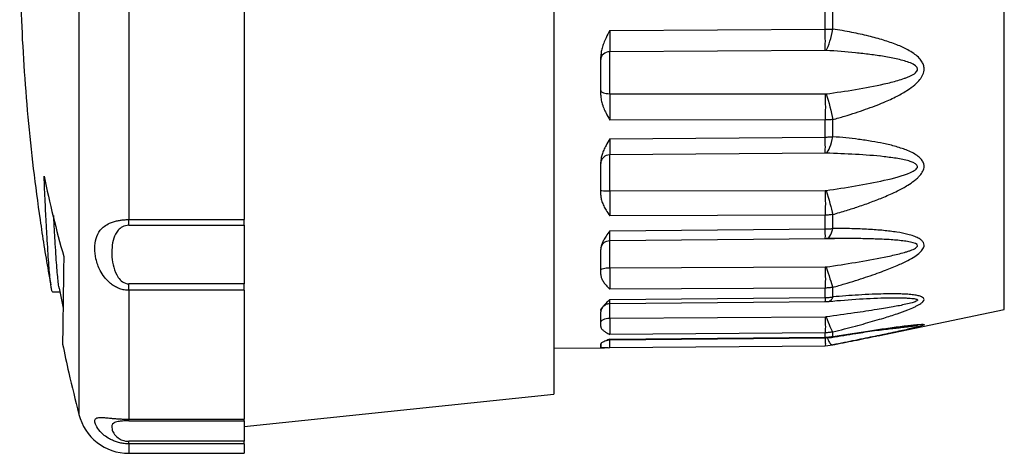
# Model space of a CAD drawing. Header units: millimetres. Extents: x 6 to 273, y 6 to 210.
# Tile 3 of 10: x 136 to 175, y 66 to 83. Entities that reach past the tile are written whole.
import ezdxf

# ---------------------------------------------------------------- set-up
doc = ezdxf.new("R2010")
doc.units = ezdxf.units.MM

msp = doc.modelspace()

# ---------------------------------------------------------------- linework, layer by layer
for p, q in [((138.772, 104.736), (138.772, 67.955)), ((174.642, 72.027), (174.642, 100.665)), ((157.182, 86.346), (157.182, 68.746)), ((140.711, 83.915), (140.711, 75.515)), ((145.182, 83.915), (145.182, 75.515)), ((167.704, 82.901), (167.704, 83.634)), ((167.997, 82.904), (167.997, 83.643)), ((159.349, 82.852), (167.704, 82.901)), ((167.704, 82.078), (159.349, 82.024)), ((167.743, 82.077), (167.704, 82.078)), ((159.002, 80.338), (159.002, 81.83)), ((159.349, 80.397), (159.349, 82.024)), ((159.349, 80.397), (167.704, 80.387)), ((167.997, 78.728), (167.997, 79.395)), ((167.704, 79.377), (159.349, 79.375)), ((167.704, 78.716), (167.704, 79.377)), ((159.349, 78.651), (167.704, 78.716)), ((167.704, 78.092), (159.349, 78.025)), ((159.349, 76.626), (159.349, 78.025)), ((167.743, 78.091), (167.704, 78.092)), ((159.002, 76.461), (159.002, 77.744)), ((159.349, 76.626), (167.704, 76.638)), ((167.704, 75.686), (159.349, 75.661)), ((167.704, 75.149), (167.704, 75.686)), ((167.997, 75.168), (167.997, 75.71)), ((140.711, 75.515), (145.182, 75.515)), ((140.711, 75.291), (145.182, 75.291)), ((145.182, 75.291), (145.182, 75.515)), ((145.182, 75.291), (145.182, 73.017)), ((159.349, 75.073), (167.704, 75.149)), ((159.348, 74.7), (167.705, 74.774)), ((159.349, 74.704), (159.349, 74.711)), ((159.349, 73.643), (159.349, 74.702)), ((167.705, 74.774), (167.75, 74.774)), ((159.002, 73.386), (159.002, 74.356)), ((159.349, 73.643), (167.704, 73.675)), ((145.182, 73.017), (140.711, 73.017)), ((145.182, 72.77), (145.182, 73.017)), ((137.754, 72.71), (138.055, 72.71)), ((138.014, 72.85), (138.16, 72.073)), ((140.711, 72.77), (140.711, 67.771)), ((145.182, 72.77), (140.711, 72.77)), ((145.182, 72.77), (145.182, 67.771)), ((167.704, 72.858), (159.349, 72.813)), ((167.704, 72.488), (167.704, 72.858)), ((167.997, 72.514), (167.997, 72.887)), ((159.349, 72.408), (167.704, 72.488)), ((159.349, 72.256), (167.705, 72.335)), ((159.349, 71.689), (159.349, 72.278)), ((167.705, 72.335), (167.851, 72.342)), ((170.096, 72.481), (170.138, 72.481)), ((159.002, 71.36), (159.002, 71.939)), ((169.75, 71.009), (174.642, 72.027)), ((159.349, 71.689), (167.704, 71.738)), ((167.704, 71.122), (159.349, 71.06)), ((167.704, 70.951), (167.704, 71.122)), ((167.997, 70.981), (167.997, 71.154)), ((159.002, 70.549), (159.002, 70.689)), ((159.008, 70.693), (159.004, 70.549)), ((159.348, 70.546), (167.705, 70.62)), ((159.349, 70.873), (167.704, 70.951)), ((159.349, 70.846), (167.705, 70.924)), ((159.349, 70.846), (159.349, 70.873)), ((167.704, 70.951), (167.705, 70.927)), ((167.705, 70.924), (167.944, 70.945)), ((167.705, 70.62), (167.99, 70.649)), ((167.997, 70.981), (167.943, 70.948)), ((157.182, 70.521), (159.146, 70.538)), ((159.292, 70.539), (159.349, 70.551)), ((145.182, 67.484), (157.182, 68.746)), ((140.711, 67.771), (145.182, 67.771)), ((140.711, 67.706), (145.182, 67.706)), ((145.182, 67.706), (145.182, 67.771)), ((145.182, 67.706), (145.182, 66.911)), ((145.182, 66.911), (140.711, 66.911)), ((145.182, 66.81), (140.711, 66.81)), ((140.711, 66.81), (140.711, 66.446)), ((145.182, 66.81), (145.182, 66.911)), ((145.182, 66.81), (145.182, 66.446)), ((140.711, 66.446), (145.182, 66.446))]:
    msp.add_line(p, q)
msp.add_arc((140.711, 68.446), 2, 194.194, 270)
for points, knots in [([(137.711, 99.841), (137.684, 99.699), (137.53, 98.905), (137.302, 97.448), (137.03, 95.472), (136.814, 93.486), (136.65, 91.495), (136.54, 89.499), (136.482, 87.498), (136.478, 85.496), (136.528, 83.493), (136.631, 81.49), (136.787, 79.49), (136.997, 77.492), (137.264, 75.501), (137.495, 73.999), (137.653, 73.164), (137.687, 72.988)], [0, 0, 0, 0, 0.016066, 0.089903, 0.163794, 0.237738, 0.311734, 0.385784, 0.459886, 0.53404, 0.608248, 0.682508, 0.756822, 0.831189, 0.905611, 0.980087, 1, 1, 1, 1]), ([(159.349, 82.852), (159.301, 82.757), (159.219, 82.593), (159.116, 82.365), (159.052, 82.173), (159.011, 81.996), (159.005, 81.883), (159.002, 81.83)], [0, 0, 0, 0, 0.29266, 0.500303, 0.684498, 0.850294, 1, 1, 1, 1]), ([(167.704, 82.901), (167.754, 82.902), (167.852, 82.902), (167.949, 82.904), (167.997, 82.904)], [0, 0, 0, 0, 0.4997838, 1, 1, 1, 1]), ([(167.997, 79.395), (168.148, 79.438), (168.441, 79.521), (168.865, 79.653), (169.259, 79.786), (169.623, 79.92), (170.032, 80.085), (170.46, 80.282), (170.864, 80.511), (171.163, 80.729), (171.34, 80.903), (171.439, 81.04), (171.508, 81.174), (171.547, 81.338), (171.516, 81.519), (171.436, 81.673), (171.307, 81.822), (171.124, 81.968), (170.849, 82.134), (170.458, 82.311), (169.95, 82.485), (169.364, 82.643), (168.708, 82.786), (168.242, 82.864), (167.997, 82.904)], [0, 0, 0, 0, 0.055982, 0.108606, 0.157905, 0.203921, 0.246706, 0.314266, 0.37121, 0.411295, 0.445361, 0.459165, 0.472287, 0.500254, 0.519688, 0.541016, 0.565638, 0.594543, 0.628908, 0.686003, 0.753663, 0.82721, 0.909259, 1, 1, 1, 1]), ([(167.743, 80.39), (168.124, 80.442), (168.881, 80.554), (169.716, 80.71), (170.257, 80.84), (170.52, 80.912), (170.731, 80.979), (170.872, 81.032), (170.949, 81.065), (171.06, 81.116), (171.214, 81.199), (171.348, 81.404), (171.084, 81.57), (170.773, 81.672), (170.519, 81.738), (170.255, 81.792), (169.984, 81.84), (169.71, 81.881), (169.434, 81.918), (169.156, 81.951), (168.599, 82.011), (168.124, 82.05), (167.743, 82.077)], [0, 0, 0, 0, 0.1185789, 0.2371579, 0.2668026, 0.2964474, 0.3260921, 0.3409145, 0.3483256, 0.3557368, 0.3853816, 0.4150263, 0.4743158, 0.5039605, 0.5336052, 0.56325, 0.5928947, 0.6225394, 0.6521842, 0.6818289, 0.7114737, 0.8300526, 0.8300526, 0.8300526, 0.8300526]), ([(159.002, 80.338), (159.003, 80.307), (159.005, 80.244), (159.02, 80.148), (159.043, 80.048), (159.075, 79.943), (159.127, 79.806), (159.219, 79.615), (159.301, 79.464), (159.349, 79.375)], [0, 0, 0, 0, 0.088008, 0.181419, 0.280831, 0.386741, 0.499557, 0.707259, 1, 1, 1, 1]), ([(167.997, 79.395), (167.949, 79.39), (167.852, 79.38), (167.754, 79.378), (167.704, 79.377)], [0, 0, 0, 0, 0.500216, 1, 1, 1, 1]), ([(159.349, 78.651), (159.301, 78.565), (159.219, 78.418), (159.116, 78.216), (159.052, 78.046), (159.011, 77.891), (159.005, 77.791), (159.002, 77.744)], [0, 0, 0, 0, 0.292698, 0.500383, 0.68454, 0.85031, 1, 1, 1, 1]), ([(167.704, 78.716), (167.754, 78.717), (167.852, 78.718), (167.949, 78.724), (167.997, 78.728)], [0, 0, 0, 0, 0.499784, 1, 1, 1, 1]), ([(167.997, 75.71), (168.174, 75.763), (168.506, 75.862), (169.008, 76.023), (169.489, 76.193), (169.994, 76.392), (170.467, 76.602), (170.864, 76.815), (171.116, 76.991), (171.268, 77.119), (171.39, 77.239), (171.499, 77.391), (171.545, 77.567), (171.514, 77.721), (171.433, 77.849), (171.302, 77.974), (171.12, 78.093), (170.907, 78.192), (170.678, 78.275), (170.368, 78.371), (169.978, 78.467), (169.49, 78.556), (169.004, 78.625), (168.499, 78.684), (168.166, 78.713), (167.997, 78.728)], [0, 0, 0, 0, 0.065565, 0.12315, 0.187153, 0.246681, 0.316011, 0.371431, 0.407911, 0.427933, 0.445204, 0.47223, 0.500278, 0.519658, 0.54107, 0.565881, 0.596062, 0.629537, 0.658711, 0.690853, 0.754245, 0.811252, 0.876873, 0.937198, 1, 1, 1, 1]), ([(167.743, 76.641), (168.504, 76.752), (169.637, 76.935), (170.801, 77.233), (171.213, 77.438), (171.346, 77.618), (171.015, 77.786), (170.522, 77.884), (169.8, 77.981), (168.882, 78.048), (168.124, 78.08), (167.743, 78.091)], [0, 0, 0, 0, 0.2372174, 0.3558261, 0.3854783, 0.4151305, 0.4744348, 0.5337392, 0.5930435, 0.7116522, 0.830261, 0.830261, 0.830261, 0.830261]), ([(137.754, 72.71), (137.745, 72.718), (137.729, 72.734), (137.702, 72.862), (137.674, 73.07), (137.644, 73.362), (137.613, 73.732), (137.581, 74.177), (137.548, 74.701), (137.51, 75.365), (137.469, 76.182), (137.439, 76.861), (137.424, 77.203)], [0, 0, 0, 0, 0.09202, 0.18448, 0.279624, 0.374768, 0.467266, 0.559764, 0.654946, 0.750129, 0.874276, 1, 1, 1, 1]), ([(159.002, 76.461), (159.003, 76.436), (159.005, 76.383), (159.02, 76.302), (159.043, 76.218), (159.075, 76.13), (159.127, 76.016), (159.219, 75.858), (159.301, 75.734), (159.349, 75.661)], [0, 0, 0, 0, 0.088009, 0.181421, 0.280836, 0.386748, 0.499568, 0.707269, 1, 1, 1, 1]), ([(138.009, 72.85), (138.008, 72.857), (137.997, 72.905), (137.975, 73.075), (137.945, 73.361), (137.914, 73.732), (137.882, 74.176), (137.849, 74.704), (137.821, 75.2), (137.803, 75.553), (137.797, 75.676)], [0, 0, 0, 0, 0.028117, 0.178143, 0.328169, 0.474021, 0.619873, 0.769959, 0.920045, 1, 1, 1, 1]), ([(167.997, 75.71), (167.949, 75.703), (167.852, 75.689), (167.754, 75.687), (167.704, 75.686)], [0, 0, 0, 0, 0.500216, 1, 1, 1, 1]), ([(140.711, 72.77), (140.681, 72.77), (140.622, 72.772), (140.533, 72.784), (140.445, 72.803), (140.358, 72.83), (140.243, 72.876), (140.105, 72.951), (139.928, 73.088), (139.751, 73.281), (139.56, 73.592), (139.42, 73.982), (139.372, 74.411), (139.422, 74.792), (139.558, 75.069), (139.751, 75.256), (139.928, 75.359), (140.106, 75.429), (140.261, 75.469), (140.415, 75.496), (140.562, 75.512), (140.662, 75.514), (140.711, 75.515)], [0, 0, 0, 0, 0.017887, 0.035878, 0.054079, 0.072591, 0.09151, 0.129289, 0.167396, 0.228606, 0.290772, 0.398367, 0.500094, 0.601861, 0.709176, 0.771153, 0.832708, 0.870815, 0.908594, 0.939902, 0.970215, 1, 1, 1, 1]), ([(140.711, 75.291), (140.619, 75.291), (140.448, 75.239), (140.242, 75.063), (140.11, 74.794), (140.028, 74.322), (140.061, 73.799), (140.242, 73.329), (140.448, 73.09), (140.619, 73.017), (140.711, 73.017)], [0, 0, 0, 0, 0.0275135, 0.0550271, 0.1100542, 0.1650813, 0.2751355, 0.3301626, 0.3576761, 0.3851897, 0.3851897, 0.3851897, 0.3851897]), ([(159.349, 75.073), (159.301, 75.004), (159.219, 74.886), (159.116, 74.725), (159.052, 74.591), (159.011, 74.47), (159.005, 74.392), (159.002, 74.356)], [0, 0, 0, 0, 0.292782, 0.500529, 0.68461, 0.850333, 1, 1, 1, 1]), ([(159.349, 74.711), (159.349, 74.713), (159.349, 74.718), (159.349, 74.785), (159.349, 74.9), (159.349, 75.015), (159.349, 75.073)], [0, 0, 0, 0, 0.132807, 0.421916, 0.711025, 1, 1, 1, 1]), ([(167.704, 75.149), (167.754, 75.15), (167.852, 75.152), (167.949, 75.163), (167.997, 75.168)], [0, 0, 0, 0, 0.499784, 1, 1, 1, 1]), ([(167.997, 72.887), (168.148, 72.93), (168.441, 73.015), (168.865, 73.144), (169.259, 73.271), (169.623, 73.395), (170.031, 73.544), (170.46, 73.715), (170.865, 73.905), (171.163, 74.076), (171.34, 74.206), (171.439, 74.306), (171.509, 74.4), (171.547, 74.51), (171.516, 74.625), (171.436, 74.716), (171.306, 74.801), (171.124, 74.878), (170.848, 74.958), (170.457, 75.034), (169.949, 75.096), (169.363, 75.139), (168.707, 75.165), (168.241, 75.167), (167.997, 75.168)], [0, 0, 0, 0, 0.055982, 0.108601, 0.157892, 0.203898, 0.246669, 0.314303, 0.371286, 0.411368, 0.44543, 0.459237, 0.472362, 0.500339, 0.519773, 0.541107, 0.565738, 0.594653, 0.629031, 0.686164, 0.753863, 0.827362, 0.909344, 1, 1, 1, 1]), ([(159.008, 74.416), (159.02, 74.454), (159.043, 74.53), (159.123, 74.624), (159.229, 74.688), (159.309, 74.699), (159.349, 74.705)], [0, 0, 0, 0, 0.252516, 0.502508, 0.751573, 1, 1, 1, 1]), ([(167.743, 73.678), (168.124, 73.733), (168.882, 73.849), (169.715, 73.997), (170.257, 74.112), (170.521, 74.174), (170.732, 74.229), (170.872, 74.271), (170.949, 74.297), (171.061, 74.337), (171.214, 74.399), (171.348, 74.54), (171.083, 74.633), (170.773, 74.682), (170.517, 74.71), (170.253, 74.731), (169.982, 74.747), (169.709, 74.758), (169.433, 74.767), (169.156, 74.773), (168.599, 74.78), (168.124, 74.779), (167.743, 74.775)], [0, 0, 0, 0, 0.1186083, 0.2372165, 0.2668686, 0.2965206, 0.3261727, 0.3409987, 0.3484117, 0.3558248, 0.3854768, 0.4151289, 0.474433, 0.5040851, 0.5337371, 0.5633892, 0.5930413, 0.6226933, 0.6523454, 0.6819974, 0.7116495, 0.8302578, 0.8302578, 0.8302578, 0.8302578]), ([(167.782, 74.78), (167.829, 74.78), (167.923, 74.778), (168.019, 74.778), (168.066, 74.777)], [0, 0, 0, 0, 0.502193, 1, 1, 1, 1]), ([(138.187, 74.078), (138.183, 73.808), (138.176, 73.268), (138.167, 72.572), (138.159, 71.967), (138.152, 71.475), (138.147, 71.098), (138.142, 70.836), (138.14, 70.689), (138.139, 70.684), (138.139, 70.682)], [0, 0, 0, 0, 0.127265, 0.25453, 0.385492, 0.516455, 0.64372, 0.770985, 0.901948, 1, 1, 1, 1]), ([(159.002, 73.386), (159.003, 73.367), (159.005, 73.328), (159.02, 73.27), (159.043, 73.208), (159.075, 73.145), (159.127, 73.063), (159.219, 72.95), (159.301, 72.863), (159.349, 72.813)], [0, 0, 0, 0, 0.0880091, 0.1814222, 0.2808367, 0.3867486, 0.499568, 0.7072677, 1, 1, 1, 1]), ([(167.997, 72.887), (167.949, 72.878), (167.852, 72.862), (167.754, 72.859), (167.704, 72.858)], [0, 0, 0, 0, 0.500216, 1, 1, 1, 1]), ([(167.704, 72.488), (167.754, 72.49), (167.852, 72.493), (167.949, 72.507), (167.997, 72.514)], [0, 0, 0, 0, 0.4997838, 1, 1, 1, 1]), ([(167.997, 72.514), (167.978, 72.473), (167.939, 72.39), (167.888, 72.334), (167.856, 72.349), (167.851, 72.351)], [0, 0, 0, 0, 0.454742, 0.909736, 1, 1, 1, 1]), ([(167.997, 71.154), (168.147, 71.192), (168.439, 71.267), (168.862, 71.379), (169.256, 71.487), (169.622, 71.591), (170.032, 71.714), (170.462, 71.851), (170.859, 71.993), (171.116, 72.102), (171.268, 72.177), (171.389, 72.244), (171.497, 72.325), (171.547, 72.41), (171.516, 72.475), (171.435, 72.523), (171.304, 72.564), (171.123, 72.597), (170.91, 72.616), (170.681, 72.627), (170.371, 72.634), (169.982, 72.632), (169.493, 72.615), (169.003, 72.588), (168.496, 72.555), (168.163, 72.528), (167.997, 72.514)], [0, 0, 0, 0, 0.055735, 0.108262, 0.157615, 0.203838, 0.246982, 0.31487, 0.371564, 0.408614, 0.428019, 0.445064, 0.472104, 0.500271, 0.519433, 0.54067, 0.56536, 0.595412, 0.62883, 0.658089, 0.690187, 0.753636, 0.810387, 0.876709, 0.938224, 1, 1, 1, 1]), ([(159.349, 72.408), (159.301, 72.362), (159.219, 72.283), (159.116, 72.177), (159.052, 72.089), (159.011, 72.011), (159.005, 71.962), (159.002, 71.939)], [0, 0, 0, 0, 0.292784, 0.500529, 0.684609, 0.850331, 1, 1, 1, 1]), ([(159.002, 71.984), (159.006, 72.003), (159.011, 72.03), (159.055, 72.099), (159.095, 72.148), (159.141, 72.187), (159.183, 72.213), (159.225, 72.233), (159.281, 72.251), (159.326, 72.254), (159.349, 72.256)], [0, 0, 0, 0, 0.35572, 0.507216, 0.634927, 0.738801, 0.78411, 0.82739, 0.912928, 1, 1, 1, 1]), ([(159.349, 72.262), (159.349, 72.261), (159.349, 72.256), (159.349, 72.3), (159.349, 72.372), (159.349, 72.408)], [0, 0, 0, 0, 0.173072, 0.586632, 1, 1, 1, 1]), ([(167.704, 72.488), (167.705, 72.45), (167.705, 72.373), (167.706, 72.323), (167.705, 72.341), (167.705, 72.344)], [0, 0, 0, 0, 0.453939, 0.908111, 1, 1, 1, 1]), ([(170.138, 72.481), (170.215, 72.482), (170.386, 72.483), (170.607, 72.481), (170.797, 72.475), (170.935, 72.468), (171.08, 72.456), (171.198, 72.44), (171.263, 72.415), (171.279, 72.402), (171.282, 72.391), (171.278, 72.38), (171.264, 72.363), (171.204, 72.328), (171.051, 72.28), (170.828, 72.226), (170.579, 72.174), (170.316, 72.125), (170.029, 72.075), (169.532, 71.994), (168.767, 71.879), (168.108, 71.79), (167.743, 71.741)], [0, 0, 0, 0, 0.047447, 0.104027, 0.136962, 0.166215, 0.191902, 0.232962, 0.247241, 0.253324, 0.259034, 0.264895, 0.271034, 0.285036, 0.323894, 0.376042, 0.429108, 0.479681, 0.538153, 0.604571, 0.781294, 1, 1, 1, 1]), ([(167.852, 72.342), (168.246, 72.377), (169.013, 72.446), (169.767, 72.469), (170.134, 72.481)], [0, 0, 0, 0, 0.513175, 1, 1, 1, 1]), ([(167.944, 70.945), (168.26, 70.996), (168.821, 71.087), (169.547, 71.198), (170.012, 71.267), (170.275, 71.304), (170.407, 71.322), (170.529, 71.338), (170.67, 71.358), (170.845, 71.382), (171.036, 71.407), (171.146, 71.413), (171.203, 71.417)], [0, 0, 0, 0, 0.268152, 0.475247, 0.622235, 0.6734, 0.709558, 0.740067, 0.789375, 0.860342, 0.928479, 1, 1, 1, 1]), ([(167.997, 70.981), (168.219, 71.016), (168.673, 71.088), (169.331, 71.188), (169.875, 71.268), (170.294, 71.326), (170.606, 71.367), (170.887, 71.402), (171.124, 71.428), (171.293, 71.443), (171.408, 71.45), (171.481, 71.452), (171.525, 71.448), (171.54, 71.439), (171.521, 71.424), (171.459, 71.399), (171.323, 71.359), (171.122, 71.309), (170.891, 71.254), (170.625, 71.195), (170.313, 71.127), (170.016, 71.064), (169.823, 71.024), (169.75, 71.009)], [0, 0, 0, 0, 0.1055162, 0.2158874, 0.3158623, 0.3705383, 0.4247864, 0.475453, 0.5182449, 0.5567137, 0.5809119, 0.6024254, 0.6218929, 0.6401684, 0.660659, 0.6821145, 0.722293, 0.7642908, 0.8050655, 0.8519374, 0.9050374, 0.964599, 1, 1, 1, 1]), ([(171.226, 71.417), (171.241, 71.417), (171.264, 71.416), (171.279, 71.414), (171.282, 71.412), (171.278, 71.409), (171.263, 71.404), (171.203, 71.391), (171.051, 71.368), (170.828, 71.338), (170.578, 71.307), (170.315, 71.276), (170.028, 71.242), (169.685, 71.202), (169.437, 71.175), (169.298, 71.159)], [0, 0, 0, 0, 0.031347, 0.044706, 0.057249, 0.070119, 0.083609, 0.114393, 0.199842, 0.314443, 0.431057, 0.542195, 0.67064, 0.816497, 1, 1, 1, 1]), ([(159.002, 71.36), (159.003, 71.35), (159.005, 71.328), (159.02, 71.296), (159.043, 71.263), (159.075, 71.23), (159.127, 71.186), (159.219, 71.128), (159.301, 71.085), (159.349, 71.06)], [0, 0, 0, 0, 0.088046, 0.181499, 0.280957, 0.386917, 0.499789, 0.707389, 1, 1, 1, 1]), ([(167.997, 71.154), (167.949, 71.145), (167.852, 71.127), (167.754, 71.124), (167.704, 71.122)], [0, 0, 0, 0, 0.500216, 1, 1, 1, 1]), ([(167.969, 70.65), (168.256, 70.707), (168.833, 70.82), (169.397, 70.936), (169.68, 70.994)], [0, 0, 0, 0, 0.499115, 1, 1, 1, 1]), ([(169.75, 71.009), (169.71, 71.001), (169.549, 70.967), (169.256, 70.907), (168.862, 70.826), (168.439, 70.741), (168.147, 70.682), (167.997, 70.651)], [0, 0, 0, 0, 0.070642, 0.281386, 0.506404, 0.745889, 1, 1, 1, 1]), ([(138.143, 70.682), (138.221, 70.311), (138.411, 69.404), (138.638, 68.505), (138.771, 67.974)], [0, 0, 0, 0, 0.409089, 1, 1, 1, 1]), ([(159.349, 70.873), (159.301, 70.853), (159.219, 70.819), (159.116, 70.776), (159.052, 70.742), (159.011, 70.713), (159.005, 70.697), (159.002, 70.689)], [0, 0, 0, 0, 0.292695, 0.500361, 0.684526, 0.850303, 1, 1, 1, 1]), ([(159.206, 70.814), (159.209, 70.815), (159.233, 70.828), (159.281, 70.841), (159.326, 70.844), (159.349, 70.846)], [0, 0, 0, 0, 0.0672, 0.52721, 1, 1, 1, 1]), ([(159.349, 70.546), (159.349, 70.549), (159.349, 70.555), (159.349, 70.632), (159.349, 70.728), (159.349, 70.815), (159.349, 70.846)], [0, 0, 0, 0, 0.282663, 0.565456, 0.848249, 1, 1, 1, 1]), ([(167.704, 70.951), (167.754, 70.953), (167.852, 70.956), (167.949, 70.972), (167.997, 70.981)], [0, 0, 0, 0, 0.499784, 1, 1, 1, 1]), ([(167.705, 70.924), (167.705, 70.884), (167.705, 70.782), (167.706, 70.652), (167.705, 70.632), (167.704, 70.62)], [0, 0, 0, 0, 0.202574, 0.513336, 1, 1, 1, 1]), ([(167.77, 70.929), (167.788, 70.89), (167.832, 70.791), (167.914, 70.668), (167.966, 70.658), (167.997, 70.651)], [0, 0, 0, 0, 0.204631, 0.51462, 1, 1, 1, 1]), ([(159.291, 70.544), (159.225, 70.541), (159.075, 70.534), (159.028, 70.543), (159.002, 70.549)], [0, 0, 0, 0, 0.441004, 1, 1, 1, 1]), ([(140.711, 66.81), (140.681, 66.811), (140.622, 66.812), (140.534, 66.82), (140.446, 66.833), (140.358, 66.851), (140.243, 66.882), (140.106, 66.931), (139.928, 67.02), (139.75, 67.142), (139.558, 67.326), (139.422, 67.53), (139.371, 67.71), (139.42, 67.816), (139.56, 67.841), (139.751, 67.832), (139.928, 67.815), (140.105, 67.799), (140.261, 67.786), (140.414, 67.777), (140.562, 67.772), (140.662, 67.771), (140.711, 67.771)], [0, 0, 0, 0, 0.0178442, 0.0358077, 0.0539964, 0.0725121, 0.0914503, 0.1292249, 0.1673476, 0.228905, 0.2908946, 0.3982104, 0.4999709, 0.6016873, 0.7092844, 0.7714482, 0.832662, 0.8707555, 0.9085396, 0.9398214, 0.9701524, 1, 1, 1, 1]), ([(140.711, 67.706), (140.619, 67.706), (140.448, 67.701), (140.242, 67.677), (140.061, 67.603), (140.028, 67.447), (140.11, 67.229), (140.242, 67.071), (140.448, 66.949), (140.619, 66.911), (140.711, 66.911)], [0, 0, 0, 0, 0.0275136, 0.0550272, 0.1100544, 0.2201088, 0.2751361, 0.3301633, 0.3576769, 0.3851905, 0.3851905, 0.3851905, 0.3851905])]:
    msp.add_open_spline(points, degree=3, knots=knots)
for points in [[(159.349, 82.852), (159.349, 82.511), (159.349, 82.204), (159.349, 82.024)], [(167.704, 82.078), (167.706, 82.26), (167.706, 82.563), (167.704, 82.901)], [(167.743, 82.077), (167.839, 82.256), (167.933, 82.563), (167.997, 82.904)], [(159.349, 82.024), (159.258, 82.024), (159.077, 81.958), (159.002, 81.802), (159.002, 81.724)], [(159.002, 80.517), (159.002, 80.486), (159.077, 80.424), (159.258, 80.397), (159.349, 80.397)], [(159.349, 80.397), (159.349, 80.068), (159.349, 79.69), (159.349, 79.375)], [(167.704, 80.387), (167.718, 80.387), (167.731, 80.388), (167.743, 80.39)], [(167.704, 80.387), (167.706, 80.061), (167.706, 79.688), (167.704, 79.377)], [(167.743, 80.39), (167.839, 80.069), (167.933, 79.7), (167.997, 79.395)], [(159.349, 78.651), (159.349, 78.345), (159.349, 78.113), (159.349, 78.025)], [(167.704, 78.092), (167.706, 78.183), (167.706, 78.413), (167.704, 78.716)], [(167.743, 78.091), (167.839, 78.182), (167.933, 78.418), (167.997, 78.728)], [(159.349, 78.025), (159.258, 78.025), (159.077, 77.951), (159.002, 77.775), (159.002, 77.687)], [(137.424, 77.203), (137.641, 76.156), (137.896, 75.114), (138.187, 74.078)], [(159.002, 76.649), (159.002, 76.643), (159.077, 76.631), (159.258, 76.626), (159.349, 76.626)], [(159.349, 76.626), (159.349, 76.277), (159.349, 75.919), (159.349, 75.661)], [(167.704, 76.638), (167.718, 76.638), (167.731, 76.639), (167.743, 76.641)], [(167.704, 76.638), (167.706, 76.292), (167.706, 75.94), (167.704, 75.686)], [(167.743, 76.641), (167.839, 76.301), (167.933, 75.956), (167.997, 75.71)], [(140.711, 75.291), (140.711, 75.355), (140.711, 75.431), (140.711, 75.515)], [(167.704, 74.774), (167.706, 74.767), (167.706, 74.905), (167.704, 75.149)], [(167.743, 74.775), (167.839, 74.769), (167.933, 74.915), (167.997, 75.168)], [(167.704, 73.675), (167.718, 73.675), (167.731, 73.676), (167.743, 73.678)], [(167.704, 73.675), (167.706, 73.338), (167.706, 73.036), (167.704, 72.858)], [(167.743, 73.678), (167.839, 73.347), (167.933, 73.054), (167.997, 72.887)], [(159.002, 73.567), (159.002, 73.587), (159.077, 73.626), (159.258, 73.643), (159.349, 73.643)], [(159.349, 73.643), (159.349, 73.301), (159.349, 72.994), (159.349, 72.813)], [(140.711, 72.77), (140.711, 72.843), (140.711, 72.927), (140.711, 73.017)], [(159.002, 71.519), (159.002, 71.563), (159.077, 71.651), (159.258, 71.688), (159.349, 71.689)], [(159.349, 71.689), (159.349, 71.382), (159.349, 71.149), (159.349, 71.06)], [(167.704, 71.738), (167.718, 71.738), (167.731, 71.739), (167.743, 71.741)], [(167.704, 71.738), (167.706, 71.437), (167.706, 71.21), (167.704, 71.122)], [(167.743, 71.741), (167.839, 71.446), (167.933, 71.228), (167.997, 71.154)], [(140.711, 67.706), (140.711, 67.713), (140.711, 67.735), (140.711, 67.771)], [(140.711, 66.81), (140.711, 66.829), (140.711, 66.863), (140.711, 66.911)]]:
    msp.add_open_spline(points, degree=3)

doc.saveas('drawing.dxf')
